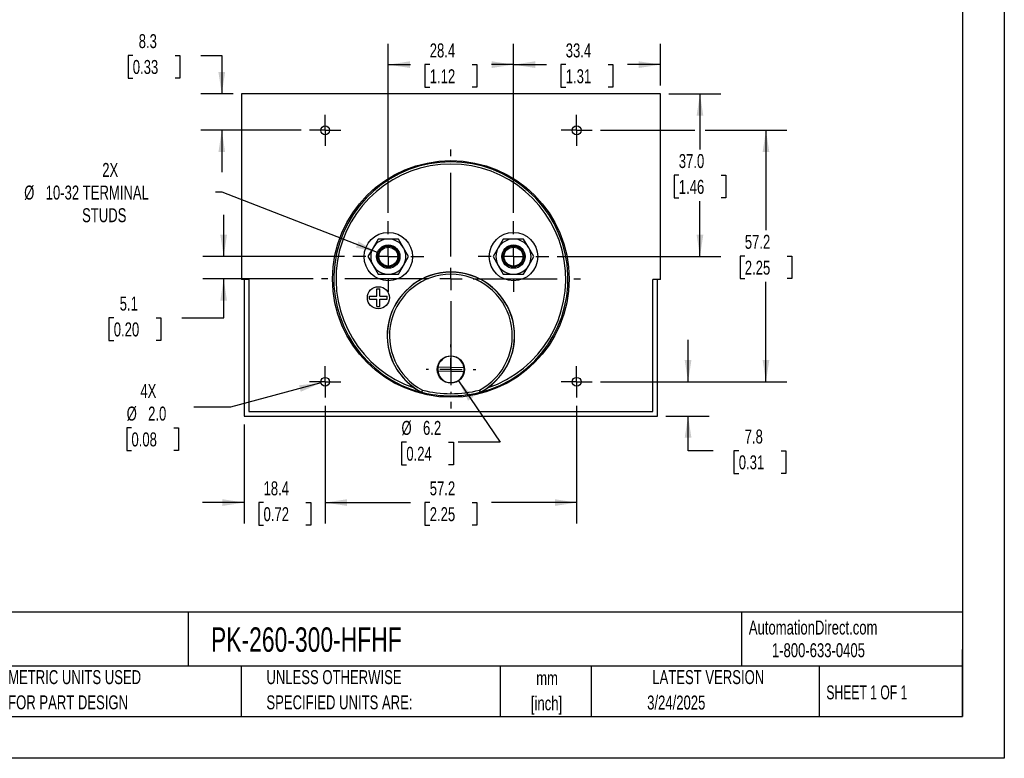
# Model space of a CAD drawing. Header units: millimetres. Extents: x 0 to 419, y 0 to 324.
# Tile 2 of 3: x 195 to 419, y 0 to 168. Entities that reach past the tile are written whole.
import ezdxf

# ---------------------------------------------------------------- set-up
doc = ezdxf.new("R2010")
doc.units = ezdxf.units.MM
doc.header["$LTSCALE"] = 1.5
doc.linetypes.add('CENTERX2', pattern=[20.32, 12.7, -2.54, 2.54, -2.54])
doc.layers.add('CENTER', color=40, linetype='CENTERX2')
doc.layers.add('DIMENSIONS', color=140, linetype='Continuous', lineweight=25)
doc.layers.add('TEXT', color=140, linetype='Continuous', lineweight=25)
doc.styles.add('SLDTEXTSTYLE0', font='TXT', dxfattribs={"width": 0.7})
doc.styles.add('SLDTEXTSTYLE1', font='TXT', dxfattribs={"width": 0.65})
doc.dimstyles.new('SLDDIMSTYLE0', dxfattribs={"dimtxt": 3.237012, "dimasz": 4.953, "dimexe": 0, "dimexo": 0.0625, "dimgap": 0.809253, "dimtad": 0, "dimtih": 1, "dimtoh": 1, "dimrnd": 1e-09, "dimzin": 12, "dimdsep": 46, "dimtxsty": 'SLDTEXTSTYLE0', "dimsah": 1, "dimcen": 0.09, "dimadec": 0, "dimazin": 3, "dimtfac": 1, "dimtofl": 0, "dimtmove": 0, "dimatfit": 3, "dimfxl": 0, "dimfrac": 2, "dimtolj": 1, "dimtzin": 12, "dimarcsym": 0})
doc.dimstyles.new('SLDDIMSTYLE1', dxfattribs={"dimtxt": 3.237012, "dimasz": 4.953, "dimexe": 0, "dimexo": 0.0625, "dimgap": 0.809253, "dimtad": 0, "dimtih": 1, "dimtoh": 1, "dimrnd": 1e-09, "dimzin": 12, "dimdsep": 46, "dimtxsty": 'SLDTEXTSTYLE0', "dimsah": 1, "dimcen": 0.09, "dimadec": 0, "dimazin": 3, "dimtfac": 1, "dimtmove": 0, "dimatfit": 0, "dimfxl": 0, "dimfrac": 2, "dimtolj": 1, "dimtzin": 12, "dimarcsym": 0})
doc.dimstyles.new('SLDDIMSTYLE2', dxfattribs={"dimtxt": 3.237012, "dimasz": 4.953, "dimexe": 0, "dimexo": 0.0625, "dimgap": 0.809253, "dimtad": 0, "dimtih": 1, "dimtoh": 1, "dimrnd": 1e-09, "dimzin": 12, "dimdsep": 46, "dimtxsty": 'SLDTEXTSTYLE0', "dimsah": 1, "dimcen": 0, "dimadec": 0, "dimazin": 3, "dimtfac": 1, "dimtofl": 0, "dimtmove": 0, "dimatfit": 3, "dimfxl": 0, "dimfrac": 2, "dimtolj": 1, "dimtzin": 12, "dimarcsym": 0})
doc.dimstyles.new('SLDDIMSTYLE3', dxfattribs={"dimtxt": 3.237012, "dimasz": 4.953, "dimexe": 0, "dimexo": 0.0625, "dimgap": 0.809253, "dimtad": 0, "dimtih": 1, "dimtoh": 1, "dimrnd": 1e-09, "dimzin": 4, "dimdsep": 46, "dimtxsty": 'SLDTEXTSTYLE0', "dimsah": 1, "dimcen": 0.09, "dimadec": 0, "dimazin": 1, "dimtfac": 1, "dimtofl": 0, "dimtmove": 0, "dimatfit": 3, "dimfxl": 0, "dimfrac": 2, "dimtolj": 1, "dimtzin": 12, "dimarcsym": 0})
doc.dimstyles.new('SLDDIMSTYLE5', dxfattribs={"dimtxt": 3.237012, "dimasz": 4.953, "dimexe": 0, "dimexo": 0.0625, "dimgap": 0.809253, "dimtad": 0, "dimtih": 1, "dimtoh": 1, "dimrnd": 1e-09, "dimzin": 12, "dimdsep": 46, "dimtxsty": 'SLDTEXTSTYLE0', "dimsah": 1, "dimcen": 0, "dimadec": 0, "dimazin": 3, "dimtfac": 1, "dimtofl": 0, "dimtmove": 0, "dimatfit": 3, "dimfxl": 0, "dimfrac": 2, "dimtolj": 1, "dimtzin": 12, "dimarcsym": 0})
doc.dimstyles.new('SLDDIMSTYLE6', dxfattribs={"dimtxt": 3.237012, "dimasz": 4.953, "dimexe": 0, "dimexo": 0.0625, "dimgap": 0.809253, "dimtad": 0, "dimtih": 1, "dimtoh": 1, "dimrnd": 1e-09, "dimzin": 4, "dimdsep": 46, "dimtxsty": 'SLDTEXTSTYLE0', "dimsah": 1, "dimcen": 0, "dimadec": 0, "dimazin": 1, "dimtfac": 1, "dimtofl": 0, "dimtmove": 0, "dimatfit": 3, "dimfxl": 0, "dimfrac": 2, "dimtolj": 1, "dimtzin": 12, "dimarcsym": 0})

# ---------------------------------------------------------------- blocks, each defined once
blk = doc.blocks.new('SW_NOTE_0_1')
at = {"layer": 'TEXT', "color": 0, "linetype": 'CENTERX2', "lineweight": 18, "char_height": 3.175, "attachment_point": 2, "style": 'SLDTEXTSTYLE0'}
for s, insert in [('mm', (4.27, 4.09)), ('[inch]', (4.14, -1.64))]:
    blk.add_mtext(s, dxfattribs=dict(at, insert=insert))
blk = doc.blocks.new('SW_NOTE_0_2')
at = {"layer": 'TEXT', "color": 0, "linetype": 'CENTERX2', "lineweight": 18, "char_height": 3.175, "attachment_point": 1, "style": 'SLDTEXTSTYLE0'}
for s, insert in [('UNLESS OTHERWISE', (0, 4.09)), ('SPECIFIED UNITS ARE:', (0, -1.64))]:
    blk.add_mtext(s, dxfattribs=dict(at, insert=insert))
blk = doc.blocks.new('SW_NOTE_0_6')
at = {"layer": 'TEXT', "color": 0, "linetype": 'CENTERX2', "lineweight": 18, "char_height": 3.175, "attachment_point": 1, "style": 'SLDTEXTSTYLE0'}
for s, insert in [('METRIC UNITS USED', (0, 4.09)), ('FOR PART DESIGN', (0, -1.64))]:
    blk.add_mtext(s, dxfattribs=dict(at, insert=insert))
blk = doc.blocks.new('_D_14')
at = {"layer": 'DIMENSIONS'}
for p, q in [((264.76, 80.14), (264.76, 53.37)), ((246.38, 75.9), (246.38, 53.37)), ((246.38, 58.13), (236.86, 58.13)), ((250.76, 58.13), (249.68, 58.13)), ((249.68, 58.13), (249.68, 52.99)), ((260.38, 58.13), (261.47, 58.13)), ((261.47, 58.13), (261.47, 52.99)), ((264.76, 58.13), (274.29, 58.13)), ((249.68, 52.99), (250.76, 52.99)), ((261.47, 52.99), (260.38, 52.99))]:
    blk.add_line(p, q, dxfattribs=at)
for points in [[(246.38, 58.13), (241.43, 58.89), (241.43, 57.37)], [(264.76, 58.13), (269.72, 57.37), (269.72, 58.89)]]:
    blk.add_solid(points, dxfattribs=at)
at = {"layer": 'DIMENSIONS', "char_height": 3.175, "attachment_point": 1, "style": 'SLDTEXTSTYLE0'}
for s, insert in [('18.4', (250.76, 62.95)), ('0.72', (250.76, 57.08))]:
    blk.add_mtext(s, dxfattribs=dict(at, insert=insert))
blk = doc.blocks.new('_D_15')
at = {"layer": 'DIMENSIONS'}
for p, q in [((264.76, 80.14), (264.76, 53.37)), ((321.91, 80.14), (321.91, 53.37)), ((264.76, 58.13), (284.14, 58.13)), ((288.53, 58.13), (287.44, 58.13)), ((287.44, 58.13), (287.44, 52.99)), ((298.15, 58.13), (299.24, 58.13)), ((299.24, 58.13), (299.24, 52.99)), ((321.91, 58.13), (302.53, 58.13)), ((287.44, 52.99), (288.53, 52.99)), ((299.24, 52.99), (298.15, 52.99))]:
    blk.add_line(p, q, dxfattribs=at)
for points in [[(264.76, 58.13), (269.72, 57.37), (269.72, 58.89)], [(321.91, 58.13), (316.96, 58.89), (316.96, 57.37)]]:
    blk.add_solid(points, dxfattribs=at)
at = {"layer": 'DIMENSIONS', "char_height": 3.175, "attachment_point": 1, "style": 'SLDTEXTSTYLE0'}
for s, insert in [('57.2', (288.53, 62.95)), ('2.25', (288.53, 57.08))]:
    blk.add_mtext(s, dxfattribs=dict(at, insert=insert))
blk = doc.blocks.new('_D_16')
at = {"layer": 'DIMENSIONS'}
for p, q in [((347.24, 85.59), (347.24, 95.11)), ((327.36, 85.59), (352, 85.59)), ((342.2, 77.8), (352, 77.8)), ((347.24, 69.91), (347.24, 77.8)), ((352.92, 69.91), (347.24, 69.91)), ((358.76, 69.91), (357.67, 69.91)), ((357.67, 69.91), (357.67, 64.77)), ((368.38, 69.91), (369.46, 69.91)), ((369.46, 69.91), (369.46, 64.77)), ((357.67, 64.77), (358.76, 64.77)), ((369.46, 64.77), (368.38, 64.77))]:
    blk.add_line(p, q, dxfattribs=at)
for points in [[(347.24, 85.59), (348, 90.54), (346.47, 90.54)], [(347.24, 77.8), (346.47, 72.85), (348, 72.85)]]:
    blk.add_solid(points, dxfattribs=at)
at = {"layer": 'DIMENSIONS', "char_height": 3.175, "attachment_point": 1, "style": 'SLDTEXTSTYLE0'}
for s, insert in [('7.8', (360.1, 74.73)), ('0.31', (358.76, 68.86))]:
    blk.add_mtext(s, dxfattribs=dict(at, insert=insert))
blk = doc.blocks.new('_D_17')
at = {"layer": 'DIMENSIONS'}
for p, q in [((279.11, 123.98), (279.11, 162.43)), ((307.56, 123.98), (307.56, 162.43)), ((279.11, 157.66), (284.14, 157.66)), ((288.53, 157.66), (287.44, 157.66)), ((287.44, 157.66), (287.44, 152.52)), ((298.15, 157.66), (299.24, 157.66)), ((299.24, 157.66), (299.24, 152.52)), ((307.56, 157.66), (302.53, 157.66)), ((287.44, 152.52), (288.53, 152.52)), ((299.24, 152.52), (298.15, 152.52))]:
    blk.add_line(p, q, dxfattribs=at)
for points in [[(279.11, 157.66), (284.07, 156.9), (284.07, 158.43)], [(307.56, 157.66), (302.61, 158.43), (302.61, 156.9)]]:
    blk.add_solid(points, dxfattribs=at)
at = {"layer": 'DIMENSIONS', "char_height": 3.175, "attachment_point": 1, "style": 'SLDTEXTSTYLE0'}
for s, insert in [('28.4', (288.53, 162.48)), ('1.12', (288.53, 156.61))]:
    blk.add_mtext(s, dxfattribs=dict(at, insert=insert))
blk = doc.blocks.new('_D_18')
at = {"layer": 'DIMENSIONS'}
for p, q in [((307.56, 123.98), (307.56, 162.43)), ((340.94, 152.91), (340.94, 162.43)), ((307.56, 157.66), (315.05, 157.66)), ((319.44, 157.66), (318.35, 157.66)), ((318.35, 157.66), (318.35, 152.52)), ((329.06, 157.66), (330.15, 157.66)), ((330.15, 157.66), (330.15, 152.52)), ((340.94, 157.66), (333.45, 157.66)), ((318.35, 152.52), (319.44, 152.52)), ((330.15, 152.52), (329.06, 152.52))]:
    blk.add_line(p, q, dxfattribs=at)
for points in [[(307.56, 157.66), (312.52, 156.9), (312.52, 158.43)], [(340.94, 157.66), (335.99, 158.43), (335.99, 156.9)]]:
    blk.add_solid(points, dxfattribs=at)
at = {"layer": 'DIMENSIONS', "char_height": 3.175, "attachment_point": 1, "style": 'SLDTEXTSTYLE0'}
for s, insert in [('33.4', (319.44, 162.48)), ('1.31', (319.44, 156.61))]:
    blk.add_mtext(s, dxfattribs=dict(at, insert=insert))
blk = doc.blocks.new('_D_19')
at = {"layer": 'DIMENSIONS'}
for p, q in [((221.04, 159.77), (219.96, 159.77)), ((219.96, 159.77), (219.96, 154.62)), ((230.66, 159.77), (231.75, 159.77)), ((231.75, 159.77), (231.75, 154.62)), ((236.5, 159.77), (241.27, 159.77)), ((241.27, 159.77), (241.27, 151.01)), ((219.96, 154.62), (221.04, 154.62)), ((231.75, 154.62), (230.66, 154.62)), ((243.83, 151.01), (236.51, 151.01)), ((259.32, 142.74), (236.51, 142.74)), ((241.27, 142.74), (241.27, 133.21))]:
    blk.add_line(p, q, dxfattribs=at)
for points in [[(241.27, 151.01), (242.03, 155.96), (240.51, 155.96)], [(241.27, 142.74), (240.51, 137.78), (242.03, 137.78)]]:
    blk.add_solid(points, dxfattribs=at)
at = {"layer": 'DIMENSIONS', "char_height": 3.175, "attachment_point": 1, "style": 'SLDTEXTSTYLE0'}
for s, insert in [('8.3', (222.39, 164.59)), ('0.33', (221.04, 158.72))]:
    blk.add_mtext(s, dxfattribs=dict(at, insert=insert))
blk = doc.blocks.new('_D_20')
at = {"layer": 'DIMENSIONS'}
for p, q in [((327.36, 142.74), (348.8, 142.74)), ((351.09, 142.74), (369.7, 142.74)), ((364.94, 142.74), (364.94, 120.03)), ((360.13, 114.16), (359.04, 114.16)), ((359.04, 114.16), (359.04, 109.02)), ((369.75, 114.16), (370.84, 114.16)), ((370.84, 114.16), (370.84, 109.02)), ((359.04, 109.02), (360.13, 109.02)), ((364.94, 85.59), (364.94, 108.29)), ((370.84, 109.02), (369.75, 109.02)), ((327.36, 85.59), (369.7, 85.59))]:
    blk.add_line(p, q, dxfattribs=at)
for points in [[(364.94, 142.74), (364.18, 137.78), (365.7, 137.78)], [(364.94, 85.59), (365.7, 90.54), (364.18, 90.54)]]:
    blk.add_solid(points, dxfattribs=at)
at = {"layer": 'DIMENSIONS', "char_height": 3.175, "attachment_point": 1, "style": 'SLDTEXTSTYLE0'}
for s, insert in [('57.2', (360.13, 118.98)), ('2.25', (360.13, 113.11))]:
    blk.add_mtext(s, dxfattribs=dict(at, insert=insert))
blk = doc.blocks.new('_D_21')
at = {"layer": 'DIMENSIONS'}
for p, q in [((342.84, 151.01), (354.71, 151.01)), ((349.94, 151.01), (349.94, 138.39)), ((345.13, 132.52), (344.05, 132.52)), ((344.05, 132.52), (344.05, 127.38)), ((354.75, 132.52), (355.84, 132.52)), ((355.84, 132.52), (355.84, 127.38)), ((344.05, 127.38), (345.13, 127.38)), ((349.94, 114.03), (349.94, 126.65)), ((355.84, 127.38), (354.75, 127.38)), ((317.51, 114.03), (354.71, 114.03))]:
    blk.add_line(p, q, dxfattribs=at)
for points in [[(349.94, 151.01), (349.18, 146.05), (350.7, 146.05)], [(349.94, 114.03), (350.7, 118.99), (349.18, 118.99)]]:
    blk.add_solid(points, dxfattribs=at)
at = {"layer": 'DIMENSIONS', "char_height": 3.175, "attachment_point": 1, "style": 'SLDTEXTSTYLE0'}
for s, insert in [('37.0', (345.13, 137.34)), ('1.46', (345.13, 131.47))]:
    blk.add_mtext(s, dxfattribs=dict(at, insert=insert))
blk = doc.blocks.new('_D_22')
at = {"layer": 'DIMENSIONS'}
for p, q in [((241.36, 128.66), (239.82, 128.66)), ((276.64, 114.99), (241.36, 128.66))]:
    blk.add_line(p, q, dxfattribs=at)
blk.add_solid([(276.64, 114.99), (272.3, 117.49), (271.75, 116.07)], dxfattribs=at)
at = {"layer": 'DIMENSIONS', "char_height": 3.175, "attachment_point": 1, "style": 'SLDTEXTSTYLE0'}
for s, insert in [('2X', (214.1, 135.32)), ('%%c', (196.36, 130.18)), ('10-32 TERMINAL', (201.25, 130.18)), ('STUDS', (209.52, 125.03))]:
    blk.add_mtext(s, dxfattribs=dict(at, insert=insert))
blk = doc.blocks.new('_D_23')
at = {"layer": 'DIMENSIONS'}
for p, q in [((263.8, 85.33), (243.25, 79.82)), ((243.25, 79.82), (234.92, 79.82)), ((220.74, 75.12), (219.66, 75.12)), ((219.66, 75.12), (219.66, 69.98)), ((230.36, 75.12), (231.45, 75.12)), ((231.45, 75.12), (231.45, 69.98)), ((219.66, 69.98), (220.74, 69.98)), ((231.45, 69.98), (230.36, 69.98))]:
    blk.add_line(p, q, dxfattribs=at)
blk.add_solid([(263.8, 85.33), (258.82, 84.78), (259.21, 83.31)], dxfattribs=at)
at = {"layer": 'DIMENSIONS', "char_height": 3.175, "attachment_point": 1, "style": 'SLDTEXTSTYLE0'}
for s, insert in [('4X', (222.76, 85.08)), ('%%c', (219.65, 79.94)), ('2.0', (224.53, 79.94)), ('0.08', (220.74, 74.07))]:
    blk.add_mtext(s, dxfattribs=dict(at, insert=insert))
blk = doc.blocks.new('_D_24')
at = {"layer": 'DIMENSIONS'}
for p, q in [((295.08, 85.82), (304.53, 71.88)), ((283.21, 71.88), (282.12, 71.88)), ((282.12, 71.88), (282.12, 66.73)), ((292.83, 71.88), (293.92, 71.88)), ((293.92, 71.88), (293.92, 66.73)), ((304.53, 71.88), (295, 71.88)), ((282.12, 66.73), (283.21, 66.73)), ((293.92, 66.73), (292.83, 66.73))]:
    blk.add_line(p, q, dxfattribs=at)
blk.add_solid([(295.08, 85.82), (297.23, 81.29), (298.49, 82.15)], dxfattribs=at)
at = {"layer": 'DIMENSIONS', "char_height": 3.175, "attachment_point": 1, "style": 'SLDTEXTSTYLE0'}
for s, insert in [('%%c', (282.11, 76.69)), ('6.2', (287, 76.69)), ('0.24', (283.21, 70.82))]:
    blk.add_mtext(s, dxfattribs=dict(at, insert=insert))
blk = doc.blocks.new('_D_25')
at = {"layer": 'DIMENSIONS'}
for p, q in [((241.7, 114.03), (241.7, 123.56)), ((269.17, 114.03), (236.94, 114.03)), ((262, 108.95), (236.94, 108.95)), ((241.7, 100.12), (241.7, 108.95)), ((216.72, 100.12), (215.63, 100.12)), ((215.63, 100.12), (215.63, 94.97)), ((226.34, 100.12), (227.43, 100.12)), ((227.43, 100.12), (227.43, 94.97)), ((232.17, 100.12), (241.7, 100.12)), ((215.63, 94.97), (216.72, 94.97)), ((227.43, 94.97), (226.34, 94.97))]:
    blk.add_line(p, q, dxfattribs=at)
for points in [[(241.7, 114.03), (242.46, 118.99), (240.94, 118.99)], [(241.7, 108.95), (240.94, 104), (242.46, 104)]]:
    blk.add_solid(points, dxfattribs=at)
at = {"layer": 'DIMENSIONS', "char_height": 3.175, "attachment_point": 1, "style": 'SLDTEXTSTYLE0'}
for s, insert in [('5.1', (218.07, 104.94)), ('0.20', (216.72, 99.07))]:
    blk.add_mtext(s, dxfattribs=dict(at, insert=insert))
blk = doc.blocks.new('SW_CENTERMARKSYMBOL_1')
at = {"layer": 'CENTER', "color": 0}
for p, q in [((0, 5.08), (0, 8.04)), ((0, 0), (0, 2.54)), ((-5.08, 0), (-8.04, 0)), ((0, 0), (-2.54, 0)), ((0, 0), (0, -2.54)), ((0, 0), (2.54, 0)), ((5.08, 0), (8.04, 0)), ((0, -5.08), (0, -8.04))]:
    blk.add_line(p, q, dxfattribs=at)
blk = doc.blocks.new('SW_CENTERMARKSYMBOL_2')
at = {"layer": 'CENTER', "color": 0}
for p, q in [((0, 5.08), (0, 8.04)), ((0, 0), (0, 2.54)), ((-5.08, 0), (-8.04, 0)), ((0, 0), (-2.54, 0)), ((0, 0), (0, -2.54)), ((0, 0), (2.54, 0)), ((5.08, 0), (8.04, 0)), ((0, -5.08), (0, -8.04))]:
    blk.add_line(p, q, dxfattribs=at)
blk = doc.blocks.new('SW_CENTERMARKSYMBOL_3')
at = {"layer": 'CENTER', "color": 0}
for p, q in [((0, 2.54), (0, 3.54)), ((0, 0), (0, 2.54)), ((-2.54, 0), (-3.54, 0)), ((0, 0), (-2.54, 0)), ((0, 0), (0, -2.54)), ((0, 0), (2.54, 0)), ((2.54, 0), (3.54, 0)), ((0, -2.54), (0, -3.54))]:
    blk.add_line(p, q, dxfattribs=at)
blk = doc.blocks.new('SW_CENTERMARKSYMBOL_4')
at = {"layer": 'CENTER', "color": 0}
for p, q in [((0, 2.54), (0, 3.54)), ((0, 0), (0, 2.54)), ((-2.54, 0), (-3.54, 0)), ((0, 0), (-2.54, 0)), ((0, 0), (0, -2.54)), ((0, 0), (2.54, 0)), ((2.54, 0), (3.54, 0)), ((0, -2.54), (0, -3.54))]:
    blk.add_line(p, q, dxfattribs=at)
blk = doc.blocks.new('SW_CENTERMARKSYMBOL_5')
at = {"layer": 'CENTER', "color": 0}
for p, q in [((0, 2.54), (0, 3.54)), ((0, 0), (0, 2.54)), ((-2.54, 0), (-3.54, 0)), ((0, 0), (-2.54, 0)), ((0, 0), (0, -2.54)), ((0, 0), (2.54, 0)), ((2.54, 0), (3.54, 0)), ((0, -2.54), (0, -3.54))]:
    blk.add_line(p, q, dxfattribs=at)
blk = doc.blocks.new('SW_CENTERMARKSYMBOL_6')
at = {"layer": 'CENTER', "color": 0}
for p, q in [((0, 2.54), (0, 3.54)), ((0, 0), (0, 2.54)), ((-2.54, 0), (-3.54, 0)), ((0, 0), (-2.54, 0)), ((0, 0), (0, -2.54)), ((0, 0), (2.54, 0)), ((2.54, 0), (3.54, 0)), ((0, -2.54), (0, -3.54))]:
    blk.add_line(p, q, dxfattribs=at)
blk = doc.blocks.new('SW_CENTERMARKSYMBOL_7')
at = {"layer": 'CENTER', "color": 0}
for p, q in [((0, 5.08), (0, 29.44)), ((0, 0), (0, 2.54)), ((-5.08, 0), (-29.44, 0)), ((0, 0), (-2.54, 0)), ((0, 0), (0, -2.54)), ((0, 0), (2.54, 0)), ((5.08, 0), (29.44, 0)), ((0, -5.08), (0, -29.44))]:
    blk.add_line(p, q, dxfattribs=at)
blk = doc.blocks.new('SW_CENTERMARKSYMBOL_8')
at = {"layer": 'CENTER', "color": 0}
for p, q in [((0, 5.08), (0, 5.64)), ((0, 0), (0, 2.54)), ((-5.08, 0), (-5.64, 0)), ((0, 0), (-2.54, 0)), ((0, 0), (0, -2.54)), ((0, 0), (2.54, 0)), ((5.08, 0), (5.64, 0)), ((0, -5.08), (0, -5.64))]:
    blk.add_line(p, q, dxfattribs=at)

msp = doc.modelspace()

# ---------------------------------------------------------------- linework, layer by layer
at = {"color": 7, "linetype": 'Continuous'}
for p, q in [((419.104, 323.854), (419.104, 0.004)), ((419.104, 0.004), (0.004, 0.004))]:
    msp.add_line(p, q, dxfattribs=at)
for p, q in [((245.739, 151.005), (245.739, 108.805)), ((340.939, 151.005), (245.739, 151.005)), ((340.939, 108.805), (340.939, 151.005)), ((276.805, 118.034), (275.65, 116.034)), ((279.115, 118.034), (276.805, 118.034)), ((281.424, 118.034), (279.115, 118.034)), ((282.579, 116.034), (281.424, 118.034)), ((305.253, 118.034), (304.098, 116.034)), ((307.563, 118.034), (305.253, 118.034)), ((309.872, 118.034), (307.563, 118.034)), ((311.027, 116.034), (309.872, 118.034)), ((275.65, 116.034), (274.496, 114.034)), ((283.733, 114.034), (282.579, 116.034)), ((304.098, 116.034), (302.944, 114.034)), ((312.181, 114.034), (311.027, 116.034)), ((274.496, 114.034), (275.65, 112.034)), ((275.65, 112.034), (276.805, 110.034)), ((281.424, 110.034), (282.579, 112.034)), ((282.579, 112.034), (283.733, 114.034)), ((302.944, 114.034), (304.098, 112.034)), ((304.098, 112.034), (305.253, 110.034)), ((309.872, 110.034), (311.027, 112.034)), ((311.027, 112.034), (312.181, 114.034)), ((276.805, 110.034), (279.115, 110.034)), ((279.115, 110.034), (281.424, 110.034)), ((305.253, 110.034), (307.563, 110.034)), ((307.563, 110.034), (309.872, 110.034)), ((247.439, 108.805), (245.739, 108.805)), ((246.384, 108.805), (246.384, 77.801)), ((247.439, 108.805), (247.439, 78.805)), ((340.939, 108.805), (339.239, 108.805)), ((339.239, 78.805), (339.239, 108.805)), ((340.293, 77.801), (340.293, 108.805)), ((276.515, 105.034), (276.515, 106.684)), ((276.515, 106.684), (277.215, 106.684)), ((277.215, 105.034), (277.215, 106.684)), ((274.865, 104.334), (274.865, 105.034)), ((274.865, 105.034), (276.515, 105.034)), ((274.865, 104.334), (276.515, 104.334)), ((276.515, 102.684), (276.515, 104.334)), ((277.215, 105.034), (278.865, 105.034)), ((277.215, 104.334), (278.865, 104.334)), ((277.215, 102.684), (277.215, 104.334)), ((278.865, 104.334), (278.865, 105.034)), ((276.515, 102.684), (277.215, 102.684)), ((296.283, 87.808), (290.369, 87.961)), ((290.394, 88.96), (296.309, 88.808)), ((286.653, 83.236), (286.641, 83.204)), ((286.641, 83.204), (286.694, 83.183)), ((286.706, 83.216), (286.694, 83.183)), ((299.984, 83.183), (299.971, 83.216)), ((299.984, 83.183), (300.036, 83.204)), ((300.036, 83.204), (300.024, 83.236)), ((247.439, 78.805), (339.239, 78.805)), ((246.384, 77.801), (340.293, 77.801))]:
    msp.add_line(p, q)
for centre, radius in [((264.764, 142.736), 1), ((321.914, 142.736), 1), ((293.339, 108.954), 26.898), ((279.115, 114.034), 5.5), ((307.563, 114.034), 5.5), ((279.115, 114.034), 2.65), ((279.115, 114.034), 2.4), ((307.563, 114.034), 2.65), ((307.563, 114.034), 2.4), ((279.115, 114.034), 2.15), ((307.563, 114.034), 2.15), ((276.865, 104.684), 2.5), ((293.339, 88.384), 3.1), ((264.764, 85.586), 1), ((321.914, 85.586), 1)]:
    msp.add_circle(centre, radius)
for centre, radius, start, end in [((293.339, 108.954), 26.614, 284.45849, 255.54151), ((293.339, 108.954), 26.114, 288.62009, 251.37991), ((279.115, 114.034), 4, 90, 150), ((279.115, 114.034), 4, 30, 90), ((307.563, 114.034), 4, 90, 150), ((307.563, 114.034), 4, 30, 90), ((279.115, 114.034), 4, 150, 210), ((279.115, 114.034), 4, 330, 30), ((307.563, 114.034), 4, 150, 210), ((307.563, 114.034), 4, 330, 30), ((279.115, 114.034), 4, 210, 270), ((279.115, 114.034), 4, 270, 330), ((307.563, 114.034), 4, 210, 270), ((307.563, 114.034), 4, 270, 330), ((293.339, 96.052), 14.486, 305.14162, 234.85838), ((293.339, 96.052), 14.455, 297.54874, 242.45126), ((293.339, 96.052), 13.955, 297.66635, 242.33365), ((293.339, 88.384), 3, 8.11511, 168.92697), ((293.339, 88.384), 3, 168.92697, 188.11511), ((293.339, 88.384), 3, 188.11511, 348.92697), ((293.339, 88.384), 3, 348.92697, 8.11511), ((293.841, 96.821), 15.403, 234.9769, 242.13272), ((327.292, 65.188), 44.466, 155.40743, 156.05277), ((286.769, 83.458), 0.25, 242.45176, 255.54975), ((236, 99.702), 53.319, 341.98873, 342.52691), ((293.339, 108.954), 26.579, 255.55022, 284.44978), ((293.339, 108.941), 26.067, 255.60627, 284.39373), ((350.677, 99.702), 53.319, 197.47309, 198.01127), ((259.386, 65.188), 44.466, 23.94723, 24.59257), ((299.909, 83.458), 0.25, 284.45028, 297.54819), ((292.789, 96.899), 15.495, 297.8885, 305.00188)]:
    msp.add_arc(centre, radius, start, end)
at = {"layer": 'TEXT'}
for p, q in [((409.575, 314.325), (409.575, 9.525)), ((409.575, 33.189), (9.525, 33.189)), ((233.638, 33.189), (233.638, 20.955)), ((359.363, 33.189), (359.363, 20.955)), ((409.575, 9.525), (409.575, 24.765)), ((409.575, 20.955), (9.525, 20.955)), ((245.67, 20.955), (245.67, 9.525)), ((304.536, 20.955), (304.536, 9.525)), ((325.218, 20.955), (325.218, 9.525)), ((377.023, 20.955), (377.023, 9.525)), ((9.525, 9.525), (409.575, 9.525))]:
    msp.add_line(p, q, dxfattribs=at)

# ---------------------------------------------------------------- block references
at = {"layer": 'CENTER'}
for name, p in [('SW_CENTERMARKSYMBOL_3', (264.764, 142.736)), ('SW_CENTERMARKSYMBOL_4', (321.914, 142.736)), ('SW_CENTERMARKSYMBOL_7', (293.339, 108.954)), ('SW_CENTERMARKSYMBOL_1', (279.115, 114.034)), ('SW_CENTERMARKSYMBOL_2', (307.563, 114.034)), ('SW_CENTERMARKSYMBOL_8', (293.339, 88.384)), ('SW_CENTERMARKSYMBOL_6', (264.764, 85.586)), ('SW_CENTERMARKSYMBOL_5', (321.914, 85.586))]:
    msp.add_blockref(name, p, dxfattribs=at)
at = {"layer": 'TEXT', "linetype": 'CENTERX2', "lineweight": 18}
for name, p in [('SW_NOTE_0_6', (192.718, 15.953)), ('SW_NOTE_0_2', (251.412, 15.953)), ('SW_NOTE_0_1', (310.929, 15.729))]:
    msp.add_blockref(name, p, dxfattribs=at)

# ---------------------------------------------------------------- texts
for s, insert, char_height, attachment_point, style in [('AutomationDirect.com', (361.042, 31.315), 3.175, 1, 'SLDTEXTSTYLE0'), ('PK-260-300-HFHF', (238.812, 29.764), 5.55625, 1, 'SLDTEXTSTYLE0'), ('1-800-633-0405', (366.287, 26.156), 3.175, 1, 'SLDTEXTSTYLE0'), ('LATEST VERSION', (351.828, 20.046), 3.175, 2, 'SLDTEXTSTYLE0'), ('SHEET 1 OF 1', (378.662, 16.577), 3.175, 1, 'SLDTEXTSTYLE1'), ('3/24/2025', (344.552, 14.267), 3.175, 2, 'SLDTEXTSTYLE0')]:
    msp.add_mtext(s, dxfattribs=dict(at, insert=insert, char_height=char_height, attachment_point=attachment_point, style=style))

# ---------------------------------------------------------------- dimensions: what is measured, and where the dimension line sits
at = {"layer": 'DIMENSIONS'}
for base, p1, p2, dimstyle, picture, middle in [((241.269, 151.005), (261.224, 142.736), (245.739, 151.005), 'SLDDIMSTYLE1', '_D_19', (241.269, 159.768)), ((349.943, 151.005), (315.603, 114.034), (340.939, 151.005), 'SLDDIMSTYLE3', '_D_21', (349.943, 132.52)), ((364.939, 85.586), (325.454, 142.736), (325.454, 85.586), 'SLDDIMSTYLE0', '_D_20', (364.939, 114.161)), ((241.7, 114.034), (263.901, 108.954), (271.075, 114.034), 'SLDDIMSTYLE1', '_D_25', (241.7, 100.119)), ((347.2359, 77.8005), (325.4536, 85.5862), (340.2933, 77.8005), 'SLDDIMSTYLE1', '_D_16', (347.2359, 69.9099))]:
    dim = msp.add_linear_dim(base=base, p1=p1, p2=p2, angle=90, dimstyle=dimstyle, dxfattribs=at)
    dim.commit()
    dim.dimension.update_dxf_attribs({"geometry": picture, "text_midpoint": middle, "dimtype": 160})
for base, p1, p2, dimstyle, picture, middle in [((307.563, 157.664), (279.115, 122.074), (307.563, 122.074), 'SLDDIMSTYLE0', '_D_17', (293.339, 157.664)), ((340.939, 157.664), (307.563, 122.074), (340.939, 151.005), 'SLDDIMSTYLE0', '_D_18', (324.251, 157.664)), ((246.384, 58.132), (264.764, 82.046), (246.384, 77.801), 'SLDDIMSTYLE1', '_D_14', (255.574, 58.132)), ((321.914, 58.132), (264.764, 82.046), (321.914, 82.046), 'SLDDIMSTYLE0', '_D_15', (293.339, 58.132))]:
    dim = msp.add_linear_dim(base=base, p1=p1, p2=p2, dimstyle=dimstyle, dxfattribs=at)
    dim.commit()
    dim.dimension.update_dxf_attribs({"geometry": picture, "text_midpoint": middle, "dimtype": 160})
dim = msp.add_diameter_dim_2p(p1=(281.586, 113.077), p2=(276.643, 114.991), text='2X\\P%%c10-32 TERMINAL\\PSTUDS', dimstyle='SLDDIMSTYLE5', override={"dimpost": '<>'}, dxfattribs=at)
dim.commit()
dim.dimension.update_dxf_attribs({"geometry": '_D_22', "text_midpoint": (216.896, 128.657), "dimtype": 163})
dim = msp.add_diameter_dim_2p(p1=(291.599, 90.95), p2=(295.078, 85.818), dimstyle='SLDDIMSTYLE2', dxfattribs=at)
dim.commit()
dim.dimension.update_dxf_attribs({"geometry": '_D_24', "text_midpoint": (288.02, 71.875), "dimtype": 163})
dim = msp.add_diameter_dim_2p(p1=(265.73, 85.845), p2=(263.798, 85.327), text='4X\\P<>', dimstyle='SLDDIMSTYLE6', dxfattribs=at)
dim.commit()
dim.dimension.update_dxf_attribs({"geometry": '_D_23', "text_midpoint": (225.554, 77.694), "dimtype": 163})

doc.saveas('drawing.dxf')
